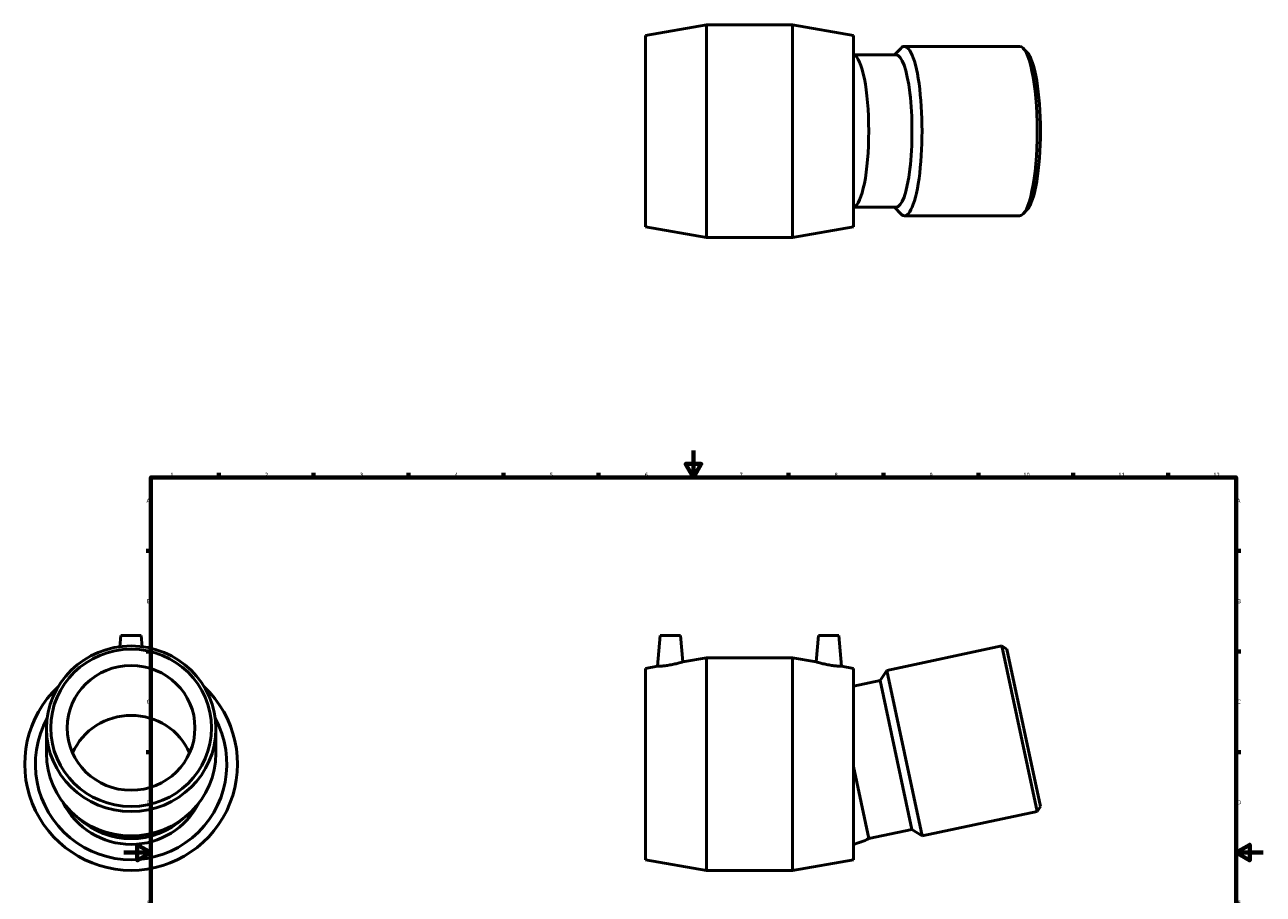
# Model space of a CAD drawing. Header units: millimetres. Extents: x -73 to 1423, y -612 to 1152.
# Tile 4 of 6: x -73 to 841, y 266 to 908. Entities that reach past the tile are written whole.
import ezdxf

# ---------------------------------------------------------------- set-up
doc = ezdxf.new("R2010")
doc.units = ezdxf.units.MM
doc.layers.add('Border (ANSI)', color=7, linetype='Continuous', lineweight=70)
doc.layers.add('Visible (ANSI)', color=7, linetype='Continuous', lineweight=50)
doc.styles.add('Note Text (ANSI)', font='tahoma.ttf')

# ---------------------------------------------------------------- blocks, each defined once
blk = doc.blocks.new('Borders Default Border')
at = {"layer": 'Border (ANSI)'}
for p, q in [((70.08, 574), (70.08, 577.45)), ((140.17, 574), (140.17, 577.45)), ((210.25, 574), (210.25, 577.45)), ((280.33, 574), (280.33, 577.45)), ((350.42, 574), (350.42, 577.45)), ((490.58, 574), (490.58, 577.45)), ((560.67, 574), (560.67, 577.45)), ((630.75, 574), (630.75, 577.45)), ((700.83, 574), (700.83, 577.45)), ((770.92, 574), (770.92, 577.45)), ((20, 519.75), (16.55, 519.75)), ((821, 519.75), (824.45, 519.75)), ((20, 445.5), (16.55, 445.5)), ((821, 445.5), (824.45, 445.5)), ((20, 371.25), (16.55, 371.25)), ((821, 371.25), (824.45, 371.25)), ((20, 222.75), (16.55, 222.75)), ((821, 222.75), (824.45, 222.75)), ((20, 148.5), (16.55, 148.5)), ((821, 148.5), (824.45, 148.5)), ((20, 74.25), (16.55, 74.25)), ((821, 74.25), (824.45, 74.25)), ((70.08, 20), (70.08, 16.55)), ((140.17, 20), (140.17, 16.55)), ((210.25, 20), (210.25, 16.55)), ((280.33, 20), (280.33, 16.55)), ((350.42, 20), (350.42, 16.55)), ((490.58, 20), (490.58, 16.55)), ((560.67, 20), (560.67, 16.55)), ((630.75, 20), (630.75, 16.55)), ((700.83, 20), (700.83, 16.55)), ((770.92, 20), (770.92, 16.55))]:
    blk.add_line(p, q, dxfattribs=at)
at = {"layer": 'Border (ANSI)', "flags": 128}
for points in [[(420.5, 594), (420.5, 574), (414.73, 584), (426.27, 584), (420.5, 574)], [(20, 20), (20, 574), (821, 574), (821, 20), (20, 20)], [(0, 297), (20, 297), (10, 302.77), (10, 291.23), (20, 297)], [(841, 297), (821, 297), (831, 302.77), (831, 291.23), (821, 297)], [(420.5, 0), (420.5, 20), (414.73, 10), (426.27, 10), (420.5, 20)]]:
    blk.add_lwpolyline(points, dxfattribs=at)
at = {"layer": 'Border (ANSI)', "color": 230, "true_color": 0xff0080, "attachment_point": 7, "style": 'Note Text (ANSI)'}
for s, insert, char_height in [('1', (34.35, 574.4), 3.05), ('2', (104.2, 574.4), 3.05), ('3', (174.26, 574.34), 3.05), ('4', (244.23, 574.4), 3.05), ('5', (314.48, 574.34), 3.05), ('6', (384.49, 574.34), 3.05), ('7', (454.6, 574.4), 3.05), ('8', (524.63, 574.33), 3.05), ('9', (594.7, 574.34), 3.05), ('10', (663.96, 574.34), 3.048), ('11', (734.04, 574.4), 3.048), ('12', (804.13, 574.4), 3.048), ('A', (16.78, 555.35), 3.05), ('A', (821.63, 555.35), 3.05), ('B', (17.15, 481.1), 3.05), ('B', (821.99, 481.1), 3.05), ('C', (16.95, 406.8), 3.05), ('C', (821.8, 406.8), 3.05), ('D', (16.96, 332.6), 3.05), ('D', (821.81, 332.6), 3.05), ('E', (17.21, 258.35), 3.05), ('E', (822.05, 258.35), 3.05), ('F', (17.29, 184.1), 3.05), ('F', (822.14, 184.1), 3.05), ('G', (16.81, 109.79), 3.05), ('G', (821.66, 109.79), 3.05), ('H', (16.97, 35.6), 3.05), ('H', (821.81, 35.6), 3.05), ('1', (34.35, 16.55), 3.05), ('2', (104.2, 16.55), 3.05), ('3', (174.26, 16.49), 3.05), ('4', (244.23, 16.55), 3.05), ('5', (314.48, 16.49), 3.05), ('6', (384.49, 16.49), 3.05), ('7', (454.6, 16.55), 3.05), ('8', (524.63, 16.48), 3.05), ('9', (594.7, 16.49), 3.05), ('10', (663.96, 16.49), 3.048), ('11', (734.04, 16.55), 3.048), ('12', (804.13, 16.55), 3.048)]:
    blk.add_mtext(s, dxfattribs=dict(at, insert=insert, char_height=char_height))

msp = doc.modelspace()

# ---------------------------------------------------------------- linework, layer by layer
at = {"layer": 'Visible (ANSI)'}
for p, q in [((385.209, 900.472), (430.209, 908.322)), ((430.209, 751.322), (430.209, 908.322)), ((430.209, 908.322), (493.509, 908.322)), ((493.509, 751.322), (493.509, 908.322)), ((538.509, 900.472), (493.509, 908.322)), ((385.209, 759.172), (385.209, 900.472)), ((538.509, 759.172), (538.509, 900.472)), ((568.81, 886.072), (573.419, 890.894)), ((661.143, 892.322), (576.181, 892.322)), ((666.838, 887.825), (663.905, 890.894)), ((570.068, 886.072), (538.509, 886.072)), ((570.068, 773.572), (538.509, 773.572)), ((568.81, 773.572), (573.419, 768.75)), ((666.838, 771.818), (663.905, 768.75)), ((385.209, 759.172), (430.209, 751.322)), ((538.509, 759.172), (493.509, 751.322)), ((661.143, 767.322), (576.181, 767.322)), ((430.209, 751.322), (493.509, 751.322)), ((-2.041, 457.37), (-2.77, 449.039)), ((12.959, 457.37), (-2.041, 457.37)), ((12.959, 457.37), (13.687, 449.039)), ((395.959, 457.37), (393.962, 434.547)), ((395.959, 457.37), (410.959, 457.37)), ((410.959, 457.37), (412.67, 437.811)), ((512.759, 457.37), (511.048, 437.811)), ((527.759, 457.37), (512.759, 457.37)), ((527.759, 457.37), (529.756, 434.547)), ((648.149, 449.571), (563.187, 431.512)), ((674.138, 327.303), (648.149, 449.571)), ((651.873, 447.153), (648.149, 449.571)), ((412.67, 437.811), (430.209, 440.87)), ((430.209, 283.87), (430.209, 440.87)), ((430.209, 440.87), (493.509, 440.87)), ((493.509, 283.87), (493.509, 440.87)), ((511.048, 437.811), (493.509, 440.87)), ((651.873, 447.153), (676.556, 331.027)), ((385.209, 433.02), (393.962, 434.547)), ((385.209, 291.72), (385.209, 433.02)), ((538.509, 433.02), (529.756, 434.547)), ((538.509, 291.72), (538.509, 433.02)), ((558.373, 424.099), (563.187, 431.512)), ((563.187, 431.512), (589.176, 309.243)), ((558.373, 424.099), (538.509, 419.877)), ((558.373, 424.099), (581.763, 314.057)), ((-57.041, 388.437), (-57.041, 370.378)), ((67.959, 388.437), (67.959, 370.378)), ((538.509, 360.574), (549.839, 307.272)), ((676.556, 331.027), (674.138, 327.303)), ((674.138, 327.303), (589.176, 309.243)), ((581.763, 314.057), (549.839, 307.272)), ((581.763, 314.057), (589.176, 309.243)), ((385.209, 291.72), (430.209, 283.87)), ((430.209, 283.87), (493.509, 283.87)), ((538.509, 291.72), (493.509, 283.87))]:
    msp.add_line(p, q, dxfattribs=at)
for centre, radius, start, end in [((523.956, 829.822), 58.09, 75.21033, 75.491311), ((523.956, 829.822), 58.09, 284.508689, 284.78967), ((5.459, 362.37), 78.5, 133.285324, 46.714676), ((5.459, 362.37), 70.65, 151.323973, 28.676027), ((5.459, 359.277), 56.237, 206.6821, 333.3179), ((523.956, 359.277), 58.09, 284.508689, 296.459355)]:
    msp.add_arc(centre, radius, start, end, dxfattribs=at)
for centre, major_axis, ratio, start_param, end_param in [((576.181, 829.822), (0, -62.5), 0.2079117, 6.0689947, 9.6389685), ((661.143, 829.822), (0, 62.5), 0.2079117, 3.1415927, 6.2831853), ((664.214, 829.822), (0, -59.36), 0.2079117, 0.2141906, 2.9274021), ((538.144, 829.822), (0, -56.25), 0.2079117, 0.0548375, 3.0867551), ((570.068, 829.822), (0, -56.25), 0.2079117, 0, 3.1415927), ((5.459, 352.215), (47.124, 0), 0.9781476, 0.4115093, 2.7300833), ((5.459, 370.378), (62.5, 0), 0.9781476, 3.1415927, 6.2831853), ((5.459, 362.293), (-56.25, 0), 0.9781476, 0.8105463, 2.3310464)]:
    msp.add_ellipse(centre, major_axis=major_axis, ratio=ratio, start_param=start_param, end_param=end_param, dxfattribs=at)
for centre, major_axis in [((5.459, 388.437), (-62.5, 0)), ((5.459, 389.09), (-59.36, 0)), ((5.459, 389.09), (-47.124, 0))]:
    msp.add_ellipse(centre, major_axis=major_axis, ratio=0.9781476, dxfattribs=at)
for points, knots in [([(403.107, 435.541), (401.959, 435.342), (400.732, 435.16), (398.475, 434.88), (397.445, 434.781), (395.822, 434.648), (395.12, 434.606), (394.19, 434.556), (393.962, 434.547), (393.962, 434.547)], [0, 0, 0, 0, 0.3497323, 0.3497323, 0.6994647, 0.6994647, 1.0486208, 1.0486208, 1.3977769, 1.3977769, 1.3977769, 1.3977769]), ([(412.67, 437.811), (412.67, 437.811), (412.429, 437.737), (411.459, 437.455), (410.731, 437.249), (409.043, 436.803), (407.964, 436.533), (405.6, 436.005), (404.315, 435.75), (403.107, 435.541)], [4.249054, 4.249054, 4.249054, 4.249054, 4.6081381, 4.6081381, 4.9672222, 4.9672222, 5.3348882, 5.3348882, 5.7025543, 5.7025543, 5.7025543, 5.7025543]), ([(520.61, 435.541), (519.403, 435.75), (518.118, 436.005), (515.754, 436.533), (514.675, 436.803), (512.987, 437.249), (512.259, 437.455), (511.289, 437.737), (511.048, 437.811), (511.048, 437.811)], [0, 0, 0, 0, 0.3676661, 0.3676661, 0.7353322, 0.7353322, 1.0944162, 1.0944162, 1.4535003, 1.4535003, 1.4535003, 1.4535003]), ([(529.756, 434.547), (529.756, 434.547), (529.528, 434.556), (528.598, 434.606), (527.896, 434.648), (526.273, 434.781), (525.243, 434.88), (522.986, 435.16), (521.759, 435.342), (520.61, 435.541)], [4.3047774, 4.3047774, 4.3047774, 4.3047774, 4.6539335, 4.6539335, 5.0030896, 5.0030896, 5.352822, 5.352822, 5.7025543, 5.7025543, 5.7025543, 5.7025543])]:
    msp.add_open_spline(points, degree=3, knots=knots, dxfattribs=at)

# ---------------------------------------------------------------- block references
msp.add_blockref('Borders Default Border', (0, 0))

doc.saveas('drawing.dxf')
